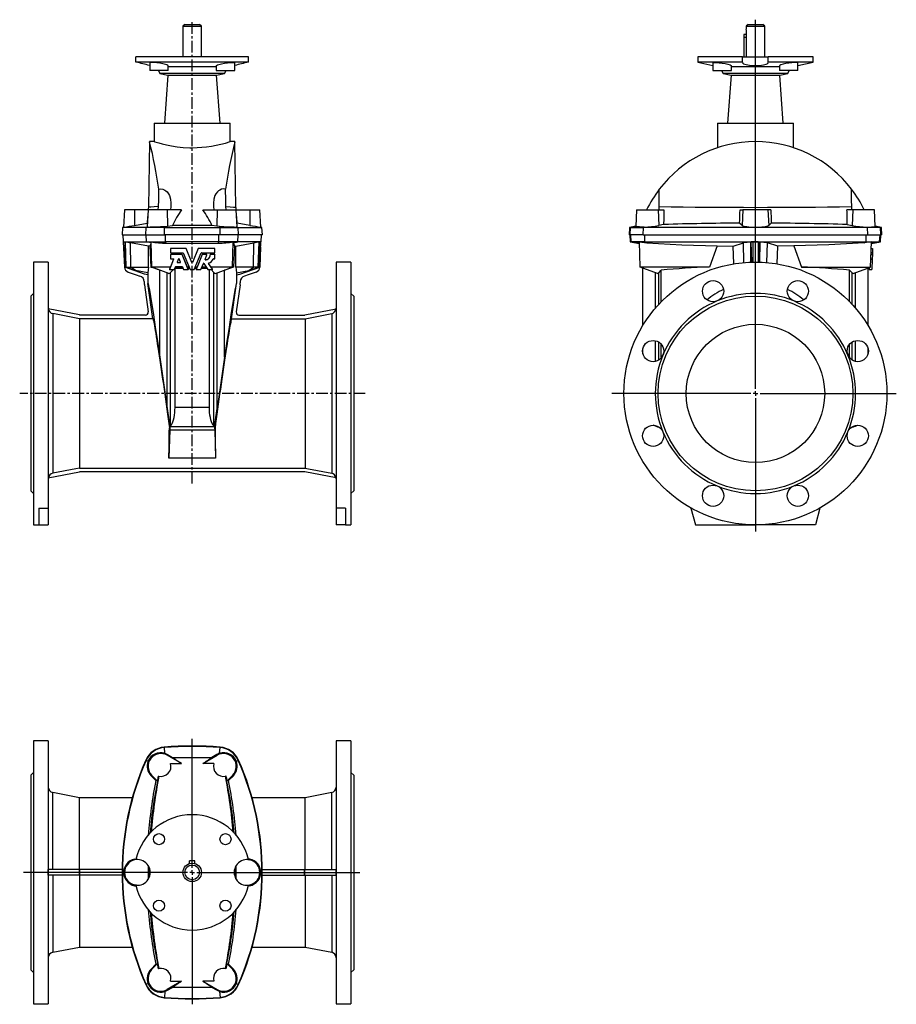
# Model space of a CAD drawing. Extents: x -7.2 to 30.2, y -9 to 33.
import ezdxf

# ---------------------------------------------------------------- set-up
doc = ezdxf.new("R2010")
doc.units = 0
doc.linetypes.add('CENTERX2', pattern=[0.8, 0.5, -0.1, 0.1, -0.1])
doc.layers.get('0').update_dxf_attribs({"linetype": 'CONTINUOUS'})
doc.layers.add('FORMAT', color=7, linetype='CONTINUOUS')

# ---------------------------------------------------------------- blocks, each defined once
blk = doc.blocks.new('SW_CENTERMARKSYMBOL_0')
at = {"layer": 'FORMAT', "color": 0}
for p, q in [((0, 0.197), (0, 15.946)), ((-0.197, 0), (-6.127, 0)), ((0, 0), (-0.098, 0)), ((0, 0), (0, 0.098)), ((0, 0), (0, -0.098)), ((0, 0), (0.098, 0)), ((0.197, 0), (6.008, 0)), ((0, -0.197), (0, -5.89))]:
    blk.add_line(p, q, dxfattribs=at)
blk = doc.blocks.new('SW_CENTERMARKSYMBOL_1')
at = {"layer": 'FORMAT', "color": 0}
for p, q in [((0, 0.197), (0, 5.698)), ((-0.197, 0), (-7.196, 0)), ((0, 0), (-0.098, 0)), ((0, 0), (0, 0.098)), ((0, 0), (0, -0.098)), ((0, 0), (0.098, 0)), ((0.197, 0), (7.148, 0)), ((0, -0.197), (0, -5.629))]:
    blk.add_line(p, q, dxfattribs=at)

msp = doc.modelspace()

# ---------------------------------------------------------------- linework, layer by layer
at = {"color": 7, "linetype": 'CONTINUOUS'}
for p, q in [((-0.127, 32.817), (-0.206, 32.738)), ((-0.127, 32.817), (0.502, 32.817)), ((0.581, 32.738), (0.502, 32.817)), ((23.902, 32.817), (23.823, 32.738)), ((23.902, 32.817), (24.532, 32.817)), ((24.611, 32.738), (24.532, 32.817)), ((-0.206, 32.738), (-0.206, 31.439)), ((-0.206, 32.738), (0.581, 32.738)), ((0.581, 31.439), (0.581, 32.738)), ((23.841, 32.384), (23.725, 32.384)), ((23.725, 32.384), (23.725, 32.266)), ((23.823, 32.738), (23.823, 32.619)), ((23.823, 32.738), (24.611, 32.738)), ((23.841, 32.266), (23.841, 32.502)), ((24.611, 31.439), (24.611, 32.738)), ((23.725, 32.266), (23.725, 31.439)), ((23.841, 31.439), (23.841, 32.266)), ((-2.211, 31.203), (-2.211, 31.439)), ((2.586, 31.439), (-2.211, 31.439)), ((2.586, 31.203), (-2.211, 31.203)), ((-1.626, 31.17), (-1.626, 30.849)), ((2.001, 30.849), (2.001, 31.17)), ((2.586, 31.203), (2.586, 31.439)), ((21.756, 31.439), (21.756, 31.203)), ((23.669, 31.439), (21.756, 31.439)), ((21.756, 31.203), (22.403, 31.065)), ((23.669, 31.203), (21.756, 31.203)), ((22.403, 31.169), (22.403, 30.849)), ((23.669, 31.203), (23.668, 31.191)), ((23.669, 31.203), (23.669, 31.439)), ((23.669, 31.439), (24.765, 31.439)), ((24.765, 31.203), (24.765, 31.439)), ((26.678, 31.439), (24.765, 31.439)), ((24.766, 31.191), (24.765, 31.203)), ((26.678, 31.203), (24.765, 31.203)), ((26.03, 31.065), (26.678, 31.203)), ((26.03, 30.849), (26.03, 31.169)), ((26.678, 31.203), (26.678, 31.439)), ((-0.839, 30.849), (-1.626, 30.849)), ((-1.256, 30.849), (-1.188, 30.731)), ((-1.188, 30.731), (-0.856, 30.66)), ((1.563, 30.731), (-1.188, 30.731)), ((-0.839, 30.849), (-0.839, 31.053)), ((1.214, 31.006), (-0.839, 31.006)), ((1.214, 31.053), (1.214, 30.849)), ((1.214, 30.849), (2.001, 30.849)), ((1.231, 30.66), (1.563, 30.731)), ((1.563, 30.731), (1.631, 30.849)), ((22.403, 30.849), (22.797, 30.849)), ((22.773, 30.849), (22.842, 30.731)), ((22.797, 30.849), (23.191, 30.849)), ((22.842, 30.731), (23.174, 30.66)), ((24.217, 30.731), (22.842, 30.731)), ((23.191, 30.849), (23.191, 31.053)), ((24.217, 31.006), (23.191, 31.006)), ((25.243, 31.006), (24.217, 31.006)), ((25.592, 30.731), (24.217, 30.731)), ((25.243, 31.053), (25.243, 30.849)), ((25.637, 30.849), (25.243, 30.849)), ((25.26, 30.66), (25.592, 30.731)), ((25.592, 30.731), (25.661, 30.849)), ((26.03, 30.849), (25.637, 30.849)), ((-0.856, 30.66), (-1, 28.605)), ((-0.856, 30.66), (1.231, 30.66)), ((1.374, 28.605), (1.231, 30.66)), ((23.174, 30.66), (23.03, 28.605)), ((23.174, 30.66), (25.26, 30.66)), ((25.404, 28.605), (25.26, 30.66)), ((-1.435, 28.605), (-1.435, 27.817)), ((-1.435, 28.605), (1.81, 28.605)), ((1.81, 27.817), (1.81, 28.605)), ((22.595, 28.605), (22.595, 27.557)), ((22.595, 28.605), (25.839, 28.605)), ((25.839, 27.555), (25.839, 28.605)), ((-1.632, 27.817), (-1.681, 25.013)), ((-1.433, 27.817), (-1.631, 27.817)), ((2.006, 27.817), (1.81, 27.817)), ((2.056, 25.013), (2.007, 27.817)), ((-2.699, 24.904), (-2.738, 24.165)), ((-2.268, 24.904), (-2.699, 24.904)), ((-1.695, 24.904), (-2.268, 24.904)), ((-1.695, 24.904), (-1.733, 24.181)), ((-0.879, 24.904), (-1.695, 24.904)), ((-1.262, 24.904), (-1.247, 25.043)), ((-0.264, 24.904), (-0.879, 24.904)), ((0.639, 24.904), (1.254, 24.904)), ((1.254, 24.904), (2.07, 24.904)), ((1.637, 24.904), (1.622, 25.043)), ((2.108, 24.181), (2.07, 24.904)), ((2.07, 24.904), (2.643, 24.904)), ((2.643, 24.904), (3.074, 24.904)), ((3.113, 24.165), (3.074, 24.904)), ((19.145, 24.904), (19.108, 24.19)), ((19.145, 24.904), (20.067, 24.904)), ((20.067, 24.904), (20.313, 24.904)), ((20.108, 24.904), (20.112, 25.043)), ((23.56, 24.904), (23.685, 24.904)), ((24.749, 24.904), (23.685, 24.904)), ((24.874, 24.904), (24.749, 24.904)), ((28.367, 24.904), (28.12, 24.904)), ((28.326, 24.904), (28.322, 25.043)), ((29.289, 24.904), (28.367, 24.904)), ((29.326, 24.19), (29.289, 24.904)), ((-2.788, 24.156), (-2.805, 23.841)), ((-2.737, 24.165), (-2.788, 24.156)), ((-1.779, 24.156), (-2.788, 24.156)), ((-2.275, 24.244), (-1.738, 24.337)), ((-1, 24.156), (-1.779, 24.156)), ((-1.738, 24.337), (-1.725, 24.335)), ((-1, 24.156), (1.375, 24.156)), ((-0.981, 24.2), (-0.861, 24.211)), ((-0.861, 24.211), (-0.657, 24.234)), ((1.236, 24.211), (1.032, 24.234)), ((1.356, 24.2), (1.236, 24.211)), ((1.375, 24.156), (2.154, 24.156)), ((2.113, 24.337), (2.1, 24.335)), ((2.65, 24.244), (2.113, 24.337)), ((2.154, 24.156), (3.163, 24.156)), ((3.163, 24.156), (3.112, 24.165)), ((3.18, 23.841), (3.163, 24.156)), ((18.84, 24.156), (18.823, 23.841)), ((19.109, 24.203), (18.84, 24.156)), ((18.84, 24.156), (18.885, 24.156)), ((18.885, 24.156), (19.435, 24.156)), ((28.999, 24.156), (19.435, 24.156)), ((20.299, 24.281), (20.092, 24.235)), ((23.651, 24.244), (23.542, 24.337)), ((24.783, 24.244), (24.892, 24.337)), ((28.135, 24.281), (28.342, 24.235)), ((29.549, 24.156), (28.999, 24.156)), ((29.594, 24.156), (29.325, 24.203)), ((29.549, 24.156), (29.594, 24.156)), ((29.611, 23.841), (29.594, 24.156)), ((-2.805, 23.841), (-1.794, 23.841)), ((-2.767, 23.841), (-2.751, 23.543)), ((-2.751, 23.543), (-2.737, 23.54)), ((-2.751, 23.543), (-1.766, 23.543)), ((-2.671, 23.529), (-2.737, 23.54)), ((-2.692, 22.463), (-2.737, 23.54)), ((-1.794, 23.841), (-1.001, 23.841)), ((-1.766, 23.543), (-0.948, 23.543)), ((-1.566, 23.535), (-1.571, 23.505)), ((-1.529, 22.463), (-1.566, 23.535)), ((1.376, 23.841), (-1.001, 23.841)), ((1.323, 23.543), (-0.948, 23.543)), ((2.141, 23.543), (1.323, 23.543)), ((2.169, 23.841), (1.376, 23.841)), ((1.904, 22.463), (1.941, 23.535)), ((1.941, 23.535), (1.946, 23.505)), ((3.126, 23.543), (2.141, 23.543)), ((3.18, 23.841), (2.169, 23.841)), ((3.046, 23.529), (3.112, 23.54)), ((3.067, 22.463), (3.112, 23.54)), ((3.112, 23.54), (3.126, 23.543)), ((3.126, 23.543), (3.142, 23.841)), ((18.868, 23.841), (18.823, 23.841)), ((18.863, 23.841), (18.878, 23.543)), ((19.428, 23.841), (18.868, 23.841)), ((18.878, 23.543), (19.269, 23.474)), ((18.878, 23.543), (18.919, 23.543)), ((19.498, 23.543), (18.919, 23.543)), ((19.267, 23.535), (19.583, 23.505)), ((19.304, 22.463), (19.267, 23.535)), ((19.428, 23.841), (29.005, 23.841)), ((19.498, 23.543), (28.936, 23.543)), ((24.061, 22.677), (24.031, 23.54)), ((24.099, 23.54), (24.099, 22.678)), ((24.335, 23.54), (24.335, 22.678)), ((24.373, 22.677), (24.403, 23.54)), ((29.167, 23.535), (28.851, 23.505)), ((28.936, 23.543), (29.515, 23.543)), ((29.005, 23.841), (29.566, 23.841)), ((29.129, 22.463), (29.167, 23.535)), ((29.165, 23.474), (29.556, 23.543)), ((29.556, 23.543), (29.515, 23.543)), ((29.556, 23.543), (29.571, 23.841)), ((29.611, 23.841), (29.566, 23.841)), ((-2.728, 23.322), (-2.697, 22.465)), ((-2.669, 23.528), (-2.671, 23.529)), ((-2.671, 23.529), (-2.64, 22.463)), ((-1.674, 23.36), (-2.444, 23.491)), ((-1.676, 22.463), (-1.674, 23.36)), ((-1.618, 23.365), (-1.674, 23.36)), ((-1.618, 23.365), (-1.581, 22.463)), ((-0.732, 23.252), (-0.732, 23.25)), ((-0.732, 23.25), (-0.732, 23.08)), ((-0.077, 23.262), (-0.722, 23.262)), ((-0.077, 23.26), (-0.722, 23.26)), ((0.179, 22.66), (-0.068, 23.256)), ((0.179, 22.658), (-0.068, 23.254)), ((0.443, 23.256), (0.196, 22.66)), ((0.443, 23.254), (0.196, 22.658)), ((1.148, 23.262), (0.452, 23.262)), ((1.148, 23.26), (0.452, 23.26)), ((1.158, 23.252), (1.158, 23.25)), ((1.158, 23.08), (1.158, 23.25)), ((1.993, 23.365), (1.956, 22.463)), ((1.993, 23.365), (2.049, 23.36)), ((2.049, 23.36), (2.819, 23.491)), ((2.051, 22.463), (2.049, 23.36)), ((3.046, 23.529), (3.015, 22.463)), ((3.044, 23.528), (3.046, 23.529)), ((3.103, 23.322), (3.072, 22.465)), ((22.578, 23.365), (22.25, 22.463)), ((22.578, 23.365), (23.261, 23.36)), ((23.261, 23.36), (23.7, 23.491)), ((23.292, 22.603), (23.261, 23.36)), ((24.019, 23.528), (24.031, 23.529)), ((24.415, 23.528), (24.403, 23.529)), ((25.173, 23.36), (24.734, 23.491)), ((25.142, 22.603), (25.173, 23.36)), ((25.856, 23.365), (25.173, 23.36)), ((25.856, 23.365), (26.184, 22.463)), ((29.157, 23.262), (29.216, 23.26)), ((29.216, 23.25), (29.21, 23.08)), ((-0.603, 22.799), (-0.782, 22.366)), ((-0.603, 22.801), (-0.743, 22.463)), ((-0.732, 22.994), (-0.732, 22.992)), ((-0.732, 22.992), (-0.732, 22.822)), ((-0.722, 23.071), (-0.203, 23.071)), ((-0.25, 23.003), (-0.722, 23.003)), ((-0.25, 23.001), (-0.722, 23.001)), ((-0.722, 22.812), (-0.611, 22.812)), ((-0.39, 22.819), (-0.45, 22.673)), ((-0.312, 22.673), (-0.372, 22.819)), ((-0.019, 22.463), (-0.241, 22.997)), ((0.02, 22.366), (-0.241, 22.995)), ((-0.194, 23.065), (0.098, 22.359)), ((0.277, 22.359), (0.569, 23.065)), ((0.616, 22.995), (0.355, 22.366)), ((0.616, 22.997), (0.394, 22.463)), ((0.578, 23.071), (1.148, 23.071)), ((0.809, 23.003), (0.625, 23.003)), ((0.809, 23.001), (0.625, 23.001)), ((0.735, 22.789), (0.817, 22.988)), ((0.818, 22.992), (0.818, 22.994)), ((0.959, 22.994), (0.959, 22.992)), ((1.148, 23.003), (0.969, 23.003)), ((1.148, 23.001), (0.969, 23.001)), ((1.094, 22.812), (1.148, 22.812)), ((1.158, 22.994), (1.158, 22.992)), ((1.158, 22.822), (1.158, 22.992)), ((29.142, 22.814), (29.201, 22.812)), ((29.148, 23.003), (29.207, 23.001)), ((29.151, 23.073), (29.21, 23.071)), ((29.2, 22.799), (29.185, 22.366)), ((29.207, 22.992), (29.201, 22.822)), ((29.21, 23.065), (29.207, 23.001)), ((-5.954, 22.679), (-6.584, 22.679)), ((-6.584, 22.679), (-6.584, 11.459)), ((-5.954, 22.679), (-5.954, 12.18)), ((-1.848, 22.161), (-2.692, 22.463)), ((-2.64, 22.463), (-2.632, 22.463)), ((-2.368, 22.365), (-2.64, 22.463)), ((-2.632, 22.463), (-2.426, 22.463)), ((-2.426, 22.463), (-1.676, 22.463)), ((-1.702, 22.222), (-2.229, 22.319)), ((-1.581, 22.463), (-1.529, 22.463)), ((-0.743, 22.463), (-1.529, 22.463)), ((-0.804, 22.194), (-1.529, 22.463)), ((-0.881, 22.222), (-1.19, 22.334)), ((-1.19, 18.612), (-1.19, 22.334)), ((-0.783, 22.367), (-0.783, 22.362)), ((-0.753, 22.441), (-0.782, 22.37)), ((-0.774, 22.353), (-0.589, 22.353)), ((-0.753, 22.441), (-0.743, 22.463)), ((-0.615, 22.353), (-0.739, 22.229)), ((-0.581, 22.359), (-0.531, 22.479)), ((-0.545, 22.423), (-0.56, 22.408)), ((-0.545, 22.423), (-0.208, 22.423)), ((-0.545, 16.475), (-0.545, 22.423)), ((-0.225, 22.463), (-0.538, 22.463)), ((-0.522, 22.485), (-0.24, 22.485)), ((-0.442, 22.662), (-0.321, 22.662)), ((-0.442, 22.66), (-0.321, 22.66)), ((-0.232, 22.479), (-0.182, 22.359)), ((-0.173, 22.353), (0.011, 22.353)), ((-0.019, 22.463), (-0.01, 22.441)), ((0.055, 22.463), (-0.019, 22.463)), ((0.02, 22.37), (-0.01, 22.441)), ((-0.002, 22.423), (0.072, 22.423)), ((0.021, 22.362), (0.021, 22.367)), ((0.107, 22.353), (0.268, 22.353)), ((0.303, 22.423), (0.377, 22.423)), ((0.394, 22.463), (0.32, 22.463)), ((0.354, 22.367), (0.354, 22.362)), ((0.384, 22.441), (0.355, 22.37)), ((0.364, 22.353), (0.548, 22.353)), ((0.384, 22.441), (0.394, 22.463)), ((0.557, 22.359), (0.665, 22.621)), ((0.583, 22.423), (0.809, 22.423)), ((0.784, 22.463), (0.6, 22.463)), ((0.682, 22.623), (0.851, 22.357)), ((0.859, 22.353), (1.043, 22.353)), ((0.992, 22.463), (0.89, 22.622)), ((1.051, 22.368), (0.89, 22.62)), ((0.92, 16.475), (0.92, 22.353)), ((0.99, 22.353), (1.114, 22.229)), ((1.904, 22.463), (0.992, 22.463)), ((0.992, 22.463), (1.007, 22.441)), ((1.051, 22.372), (1.007, 22.441)), ((1.053, 22.362), (1.053, 22.367)), ((1.179, 22.194), (1.904, 22.463)), ((1.256, 22.222), (1.565, 22.334)), ((1.565, 18.612), (1.565, 22.334)), ((1.956, 22.463), (1.904, 22.463)), ((2.801, 22.463), (2.051, 22.463)), ((2.077, 22.222), (2.604, 22.319)), ((2.223, 22.161), (3.067, 22.463)), ((2.743, 22.365), (3.015, 22.463)), ((3.007, 22.463), (2.801, 22.463)), ((3.015, 22.463), (3.007, 22.463)), ((6.959, 22.679), (6.329, 22.679)), ((6.329, 22.679), (6.329, 12.18)), ((6.959, 22.679), (6.959, 11.459)), ((22.25, 22.463), (19.304, 22.463)), ((20.043, 22.194), (19.304, 22.463)), ((19.414, 19.968), (19.414, 22.423)), ((20.089, 22.222), (20.201, 22.334)), ((20.201, 20.987), (20.201, 22.334)), ((26.184, 22.463), (29.129, 22.463)), ((28.233, 20.987), (28.233, 22.334)), ((28.345, 22.222), (28.233, 22.334)), ((28.391, 22.194), (29.129, 22.463)), ((29.02, 19.968), (29.02, 22.423)), ((29.07, 22.441), (29.067, 22.37)), ((29.067, 22.357), (29.185, 22.353)), ((-2.541, 22.251), (-2.198, 22.128)), ((-2.198, 22.128), (-2.044, 22.082)), ((-1.702, 22.135), (-1.848, 22.161)), ((-1.702, 22.222), (-1.702, 22.135)), ((-1.702, 22.135), (-1.702, 21.768)), ((2.077, 22.222), (2.077, 22.135)), ((2.077, 22.135), (2.223, 22.161)), ((2.077, 22.135), (2.077, 21.768)), ((2.573, 22.128), (2.419, 22.082)), ((2.916, 22.251), (2.573, 22.128)), ((-1.86, 21.845), (-1.86, 21.784)), ((-1.854, 21.706), (-1.692, 20.55)), ((-1.489, 20.256), (-1.702, 21.768)), ((1.864, 20.256), (2.077, 21.768)), ((2.229, 21.706), (2.067, 20.55)), ((2.235, 21.845), (2.235, 21.784)), ((-6.584, 21.341), (-6.702, 21.223)), ((-6.702, 21.223), (-6.702, 12.916)), ((7.077, 21.223), (6.959, 21.341)), ((7.077, 21.223), (7.077, 12.916)), ((-4.623, 20.418), (-5.952, 20.676)), ((4.998, 20.418), (6.327, 20.676)), ((-4.627, 20.256), (-5.763, 20.477)), ((-4.627, 20.256), (-4.627, 13.882)), ((-1.489, 20.256), (-4.627, 20.256)), ((-1.809, 20.416), (-4.6, 20.416)), ((1.864, 20.256), (5.002, 20.256)), ((2.184, 20.416), (4.975, 20.416)), ((5.002, 20.256), (6.138, 20.477)), ((5.002, 20.256), (5.002, 13.882)), ((19.414, 18.764), (19.414, 18.99)), ((20.201, 18.612), (20.201, 19.165)), ((28.233, 18.612), (28.233, 19.165)), ((29.02, 18.764), (29.02, 18.99)), ((-1.19, 18.612), (-0.881, 16.427)), ((1.565, 18.612), (1.256, 16.427)), ((20.201, 18.612), (20.2, 18.587)), ((20.29, 18.763), (20.201, 18.612)), ((28.144, 18.763), (28.233, 18.612)), ((28.233, 18.612), (28.234, 18.587)), ((-0.766, 15.598), (-0.787, 15.596)), ((-0.766, 15.598), (-0.772, 15.508)), ((-0.769, 15.639), (-0.766, 15.598)), ((1.144, 15.639), (1.141, 15.598)), ((1.141, 15.598), (1.162, 15.596)), ((1.141, 15.598), (1.147, 15.508)), ((19.948, 15.675), (19.867, 15.714)), ((20.012, 15.685), (20.006, 15.654)), ((20.056, 15.639), (20.13, 15.619)), ((28.378, 15.639), (28.304, 15.619)), ((28.422, 15.685), (28.428, 15.654)), ((28.486, 15.675), (28.567, 15.714)), ((-0.772, 15.508), (-0.808, 14.307)), ((1.147, 15.508), (-0.772, 15.508)), ((1.147, 15.508), (1.183, 14.307)), ((-4.627, 13.882), (5.002, 13.882)), ((-5.952, 13.462), (-4.619, 13.721)), ((4.979, 13.723), (-4.604, 13.723)), ((6.327, 13.462), (4.994, 13.721)), ((-6.702, 12.916), (-6.584, 12.797)), ((6.959, 12.797), (7.077, 12.916)), ((-6.348, 12.18), (-5.954, 12.18)), ((-6.348, 12.18), (-6.348, 11.459)), ((-5.954, 12.18), (-5.954, 11.459)), ((6.723, 12.18), (6.329, 12.18)), ((6.329, 12.18), (6.329, 11.459)), ((6.723, 12.18), (6.723, 11.459)), ((21.465, 12.18), (21.658, 11.459)), ((26.969, 12.18), (26.776, 11.459)), ((-6.584, 11.459), (-6.348, 11.459)), ((-6.348, 11.459), (-5.954, 11.459)), ((6.723, 11.459), (6.329, 11.459)), ((6.723, 11.459), (6.959, 11.459)), ((21.658, 11.459), (24.217, 11.459)), ((26.776, 11.459), (24.217, 11.459)), ((-5.954, 2.238), (-6.584, 2.238)), ((-6.584, 2.238), (-6.584, -8.983)), ((-5.954, 2.238), (-5.954, -8.983)), ((6.959, 2.238), (6.329, 2.238)), ((6.329, 2.238), (6.329, -8.983)), ((6.959, 2.238), (6.959, -8.983)), ((-0.981, 1.711), (-0.861, 1.658)), ((1.356, 1.711), (1.236, 1.658)), ((-0.264, 1.271), (-0.879, 1.626)), ((-0.861, 1.658), (-0.657, 1.539)), ((-0.734, 1.271), (-0.264, 1.271)), ((0.639, 1.271), (1.254, 1.626)), ((1.109, 1.271), (0.639, 1.271)), ((1.236, 1.658), (1.032, 1.539)), ((-6.584, 0.899), (-6.702, 0.781)), ((7.077, 0.781), (6.959, 0.899)), ((-6.702, 0.781), (-6.702, -7.526)), ((-1.364, 0.545), (-1.568, 0.753)), ((-1.543, 0.777), (-1.305, 0.531)), ((-1.262, 0.737), (-1.247, 0.733)), ((1.637, 0.737), (1.622, 0.733)), ((1.917, 0.777), (1.68, 0.531)), ((1.739, 0.545), (1.943, 0.753)), ((7.077, 0.781), (7.077, -7.526)), ((-4.627, -0.183), (-5.763, 0.038)), ((6.138, 0.038), (5.002, -0.183)), ((-2.368, -0.183), (-4.627, -0.183)), ((-4.627, -3.254), (-4.627, -0.183)), ((5.002, -0.183), (2.742, -0.183)), ((5.002, -3.254), (5.002, -0.183)), ((-2.275, -2.806), (-2.201, -2.791)), ((-2.182, -2.822), (-2.268, -2.84)), ((0.069, -2.997), (0.069, -2.88)), ((0.306, -2.88), (0.069, -2.88)), ((0.306, -2.997), (0.306, -2.88)), ((2.557, -2.822), (2.643, -2.84)), ((2.65, -2.806), (2.576, -2.791)), ((-4.623, -3.254), (-5.952, -3.254)), ((-4.6, -3.254), (-4.623, -3.254)), ((-2.804, -3.254), (-4.6, -3.254)), ((-1.631, -3.225), (-1.631, -3.527)), ((2.006, -3.225), (2.006, -3.527)), ((3.179, -3.254), (4.975, -3.254)), ((4.975, -3.254), (4.998, -3.254)), ((4.998, -3.254), (6.327, -3.254)), ((-4.623, -3.49), (-5.952, -3.49)), ((-4.627, -3.49), (-4.627, -6.561)), ((-4.6, -3.49), (-4.623, -3.49)), ((-2.804, -3.49), (-4.6, -3.49)), ((3.179, -3.49), (4.975, -3.49)), ((4.975, -3.49), (4.998, -3.49)), ((4.998, -3.49), (6.327, -3.49)), ((5.002, -3.49), (5.002, -6.561)), ((-2.275, -3.938), (-2.201, -3.953)), ((-2.182, -3.923), (-2.268, -3.905)), ((2.557, -3.923), (2.643, -3.905)), ((2.65, -3.938), (2.576, -3.953)), ((-5.763, -6.782), (-4.627, -6.561)), ((-4.627, -6.561), (-2.368, -6.561)), ((2.742, -6.561), (5.002, -6.561)), ((5.002, -6.561), (6.138, -6.782)), ((-6.702, -7.526), (-6.584, -7.644)), ((-1.364, -7.29), (-1.568, -7.498)), ((-1.543, -7.522), (-1.305, -7.276)), ((-1.262, -7.481), (-1.247, -7.477)), ((1.637, -7.481), (1.622, -7.477)), ((1.917, -7.522), (1.68, -7.276)), ((1.739, -7.29), (1.943, -7.498)), ((6.959, -7.644), (7.077, -7.526)), ((-0.981, -8.455), (-0.861, -8.403)), ((-0.264, -8.016), (-0.879, -8.371)), ((-0.861, -8.403), (-0.657, -8.284)), ((-0.734, -8.016), (-0.264, -8.016)), ((1.109, -8.016), (0.639, -8.016)), ((0.639, -8.016), (1.254, -8.371)), ((1.236, -8.403), (1.032, -8.284)), ((1.356, -8.455), (1.236, -8.403)), ((-6.584, -8.983), (-5.954, -8.983)), ((6.329, -8.983), (6.959, -8.983))]:
    msp.add_line(p, q, dxfattribs=at)
at = {"color": 8, "linetype": 'CONTINUOUS'}
for p, q in [((23.841, 32.266), (23.725, 32.266)), ((-2.268, 24.904), (-2.275, 24.244)), ((-0.879, 24.904), (-0.861, 24.211)), ((1.254, 24.904), (1.236, 24.211)), ((2.643, 24.904), (2.65, 24.244)), ((20.067, 24.904), (20.092, 24.235)), ((23.685, 24.904), (23.651, 24.244)), ((24.749, 24.904), (24.783, 24.244)), ((28.367, 24.904), (28.342, 24.235)), ((-1.794, 23.841), (-1.779, 24.156)), ((-1.692, 24.173), (-1.779, 24.156)), ((-1.001, 23.841), (-1, 24.156)), ((-0.981, 24.2), (-1, 24.156)), ((1.356, 24.2), (1.375, 24.156)), ((1.376, 23.841), (1.375, 24.156)), ((2.067, 24.173), (2.154, 24.156)), ((2.169, 23.841), (2.154, 24.156)), ((18.868, 23.841), (18.885, 24.156)), ((19.108, 24.195), (18.885, 24.156)), ((19.428, 23.841), (19.435, 24.156)), ((19.474, 24.173), (19.435, 24.156)), ((28.96, 24.173), (28.999, 24.156)), ((29.005, 23.841), (28.999, 24.156)), ((29.326, 24.195), (29.549, 24.156)), ((29.566, 23.841), (29.549, 24.156)), ((-1.766, 23.543), (-1.78, 23.841)), ((-1.571, 23.505), (-1.766, 23.543)), ((-0.948, 23.543), (-0.949, 23.841)), ((-0.923, 23.481), (-0.948, 23.543)), ((1.298, 23.481), (1.323, 23.543)), ((1.323, 23.543), (1.324, 23.841)), ((1.946, 23.505), (2.141, 23.543)), ((2.141, 23.543), (2.155, 23.841)), ((18.919, 23.543), (18.904, 23.841)), ((19.269, 23.481), (18.919, 23.543)), ((19.498, 23.543), (19.492, 23.841)), ((19.583, 23.505), (19.498, 23.543)), ((28.851, 23.505), (28.936, 23.543)), ((28.936, 23.543), (28.942, 23.841)), ((29.165, 23.481), (29.515, 23.543)), ((29.515, 23.543), (29.53, 23.841)), ((-2.632, 22.463), (-2.669, 23.528)), ((-2.426, 22.463), (-2.444, 23.491)), ((-0.722, 23.262), (-0.722, 23.26)), ((-0.077, 23.262), (-0.077, 23.26)), ((-0.068, 23.256), (-0.068, 23.254)), ((0.443, 23.256), (0.443, 23.254)), ((0.452, 23.262), (0.452, 23.26)), ((1.148, 23.262), (1.148, 23.26)), ((2.801, 22.463), (2.819, 23.491)), ((3.007, 22.463), (3.044, 23.528)), ((23.725, 22.658), (23.7, 23.491)), ((24.024, 22.676), (24.019, 23.528)), ((24.41, 22.676), (24.415, 23.528)), ((24.708, 22.658), (24.734, 23.491)), ((29.157, 23.252), (29.216, 23.25)), ((-0.722, 23.003), (-0.722, 23.001)), ((-0.603, 22.801), (-0.603, 22.799)), ((-0.25, 23.003), (-0.25, 23.001)), ((-0.241, 22.997), (-0.241, 22.995)), ((0.616, 22.997), (0.616, 22.995)), ((0.625, 23.003), (0.625, 23.001)), ((0.743, 22.778), (0.743, 22.776)), ((0.809, 23.003), (0.809, 23.001)), ((0.969, 23.003), (0.969, 23.001)), ((1.148, 23.003), (1.148, 23.001)), ((29.141, 22.801), (29.2, 22.799)), ((29.142, 22.824), (29.201, 22.822)), ((29.148, 22.994), (29.207, 22.992)), ((29.151, 23.082), (29.21, 23.08)), ((29.151, 23.067), (29.21, 23.065)), ((-2.368, 22.365), (-2.632, 22.463)), ((-2.229, 22.319), (-2.426, 22.463)), ((-0.782, 22.37), (-0.782, 22.366)), ((-0.442, 22.662), (-0.442, 22.66)), ((-0.321, 22.662), (-0.321, 22.66)), ((0.02, 22.37), (0.02, 22.366)), ((0.179, 22.66), (0.179, 22.658)), ((0.196, 22.66), (0.196, 22.658)), ((0.355, 22.37), (0.355, 22.366)), ((0.89, 22.622), (0.89, 22.62)), ((1.051, 22.372), (1.051, 22.368)), ((2.604, 22.319), (2.801, 22.463)), ((2.743, 22.365), (3.007, 22.463)), ((29.067, 22.37), (29.185, 22.366)), ((-0.881, 16.427), (-0.881, 22.222)), ((-0.739, 15.675), (-0.739, 22.229)), ((1.114, 15.675), (1.114, 22.229)), ((1.256, 16.427), (1.256, 22.222)), ((19.948, 20.709), (19.948, 22.229)), ((20.089, 20.868), (20.089, 22.222)), ((28.345, 20.868), (28.345, 22.222)), ((28.486, 20.709), (28.486, 22.229)), ((-5.763, 20.477), (-5.763, 13.661)), ((6.138, 20.477), (6.138, 13.661)), ((19.948, 18.435), (19.948, 19.32)), ((20.089, 18.491), (20.089, 19.263)), ((28.345, 18.491), (28.345, 19.263)), ((28.486, 18.435), (28.486, 19.32)), ((0.92, 16.475), (-0.545, 16.475)), ((1.144, 15.639), (-0.769, 15.639)), ((19.948, 15.675), (19.948, 15.704)), ((28.486, 15.675), (28.486, 15.704)), ((1.183, 14.307), (-0.808, 14.307)), ((-1.001, 1.977), (-1, 1.96)), ((-0.981, 1.711), (-1, 1.96)), ((1.356, 1.711), (1.375, 1.96)), ((1.376, 1.977), (1.375, 1.96)), ((-1.794, 1.416), (-1.779, 1.41)), ((-1.692, 1.371), (-1.779, 1.41)), ((-0.879, 1.626), (-0.861, 1.658)), ((1.254, 1.626), (1.236, 1.658)), ((2.067, 1.371), (2.154, 1.41)), ((2.169, 1.416), (2.154, 1.41)), ((-1.543, 0.777), (-1.568, 0.753)), ((1.917, 0.777), (1.943, 0.753)), ((-5.763, -3.254), (-5.763, 0.038)), ((6.138, -3.254), (6.138, 0.038)), ((-2.268, -2.84), (-2.275, -2.806)), ((2.643, -2.84), (2.65, -2.806)), ((-4.623, -3.49), (-4.623, -3.254)), ((-4.6, -3.49), (-4.6, -3.254)), ((4.975, -3.49), (4.975, -3.254)), ((4.998, -3.49), (4.998, -3.254)), ((-5.763, -3.49), (-5.763, -6.782)), ((6.138, -3.49), (6.138, -6.782)), ((-2.268, -3.905), (-2.275, -3.938)), ((2.643, -3.905), (2.65, -3.938)), ((-1.543, -7.522), (-1.568, -7.498)), ((1.917, -7.522), (1.943, -7.498)), ((-1.794, -8.161), (-1.779, -8.154)), ((-1.692, -8.116), (-1.779, -8.154)), ((-0.879, -8.371), (-0.861, -8.403)), ((1.254, -8.371), (1.236, -8.403)), ((2.067, -8.116), (2.154, -8.154)), ((2.169, -8.161), (2.154, -8.154)), ((-1.001, -8.721), (-1, -8.705)), ((-0.981, -8.455), (-1, -8.705)), ((1.356, -8.455), (1.375, -8.705)), ((1.376, -8.721), (1.375, -8.705))]:
    msp.add_line(p, q, dxfattribs=at)
at = {"color": 7, "linetype": 'CONTINUOUS'}
for points in [[(-0.952, 31.114), (-1.062, 31.141), (-1.191, 31.164), (-1.325, 31.18), (-1.447, 31.189), (-1.543, 31.19), (-1.605, 31.183), (-1.626, 31.17)], [(-0.843, 31.053), (-0.848, 31.069), (-0.899, 31.096), (-0.952, 31.114)], [(1.218, 31.053), (1.223, 31.069), (1.274, 31.096), (1.327, 31.114)], [(1.327, 31.114), (1.436, 31.141), (1.566, 31.164), (1.7, 31.18), (1.822, 31.189), (1.918, 31.19), (1.98, 31.183), (2.001, 31.17)], [(22.408, 31.169), (22.415, 31.18), (22.467, 31.189), (22.556, 31.19), (22.67, 31.183), (22.798, 31.169), (22.927, 31.149), (23.042, 31.124), (23.131, 31.096), (23.182, 31.068), (23.185, 31.053)], [(23.667, 31.183), (23.682, 31.163), (23.713, 31.143), (23.758, 31.124), (23.817, 31.106), (23.889, 31.09), (23.969, 31.077), (24.057, 31.067), (24.217, 31.061), (24.307, 31.063), (24.395, 31.069), (24.477, 31.079), (24.553, 31.091), (24.62, 31.107), (24.676, 31.124), (24.721, 31.143), (24.751, 31.163), (24.767, 31.183)], [(26.026, 31.169), (26.019, 31.18), (25.967, 31.189), (25.878, 31.19), (25.764, 31.183), (25.636, 31.169), (25.507, 31.149), (25.392, 31.124), (25.303, 31.096), (25.252, 31.068), (25.249, 31.053)], [(-1.433, 27.817), (-1.435, 27.817), (-1.409, 27.809), (-1.344, 27.789), (-1.238, 27.759), (-1.095, 27.721), (-0.914, 27.678), (-0.7, 27.635), (-0.453, 27.597), (-0.196, 27.57), (0.082, 27.557), (0.187, 27.555)], [(-1.247, 25.043), (-1.242, 25.321), (-1.234, 25.785)], [(-1.234, 25.785), (-1.156, 25.796), (-1.066, 25.785), (-0.985, 25.752), (-0.931, 25.716), (-0.885, 25.673), (-0.827, 25.596), (-0.785, 25.512), (-0.738, 25.356), (-0.719, 25.192), (-0.72, 25.049), (-0.734, 24.904)], [(1.609, 25.785), (1.531, 25.796), (1.441, 25.785), (1.36, 25.752), (1.306, 25.716), (1.26, 25.673), (1.202, 25.596), (1.16, 25.512), (1.113, 25.356), (1.094, 25.192), (1.095, 25.049), (1.109, 24.904)], [(1.622, 25.043), (1.617, 25.321), (1.609, 25.785)], [(20.112, 25.043), (20.113, 25.321), (20.114, 25.785)], [(28.322, 25.043), (28.321, 25.321), (28.319, 25.785)], [(-1.247, 25.043), (-1.435, 25.03), (-1.571, 25.021), (-1.632, 25.017), (-1.669, 25.014), (-1.681, 25.013), (-1.681, 25.013)], [(1.622, 25.043), (1.81, 25.03), (1.946, 25.021), (2.007, 25.017), (2.044, 25.014), (2.056, 25.013), (2.056, 25.013)], [(-1.731, 24.181), (-1.732, 24.179), (-1.719, 24.174), (-1.692, 24.173)], [(1.032, 24.234), (0.069, 24.238), (-0.657, 24.234)], [(2.106, 24.181), (2.107, 24.179), (2.094, 24.174), (2.067, 24.173)], [(19.474, 24.173), (19.422, 24.172), (19.34, 24.173), (19.267, 24.174), (19.206, 24.176), (19.159, 24.179), (19.126, 24.183), (19.11, 24.187), (19.11, 24.19)], [(23.651, 24.244), (23.677, 24.228), (23.718, 24.213), (23.775, 24.199), (23.844, 24.188), (23.928, 24.178), (24.02, 24.17), (24.113, 24.166), (24.208, 24.165), (24.304, 24.166), (24.398, 24.169), (24.486, 24.176), (24.567, 24.184), (24.638, 24.195), (24.698, 24.208), (24.745, 24.223), (24.776, 24.239), (24.783, 24.244)], [(28.96, 24.173), (29.011, 24.172), (29.094, 24.173), (29.167, 24.174), (29.228, 24.176), (29.275, 24.179), (29.308, 24.183), (29.324, 24.187), (29.324, 24.19)], [(24.099, 23.538), (24.036, 23.54), (24.031, 23.54)], [(24.335, 23.54), (24.217, 23.54), (24.099, 23.54)], [(24.335, 23.538), (24.398, 23.54), (24.403, 23.54)], [(-1.571, 23.505), (-1.594, 23.419), (-1.618, 23.365)], [(-0.923, 23.481), (0.006, 23.474), (1.298, 23.481)], [(1.946, 23.505), (1.969, 23.419), (1.993, 23.365)], [(19.583, 23.505), (21.08, 23.419), (22.578, 23.365)], [(28.851, 23.505), (27.354, 23.419), (25.856, 23.365)], [(29.216, 23.26), (29.216, 23.259), (29.216, 23.259), (29.216, 23.258), (29.216, 23.257), (29.216, 23.255), (29.216, 23.254), (29.216, 23.252), (29.216, 23.25)], [(-0.602, 22.804), (-0.602, 22.803), (-0.603, 22.801)], [(29.201, 22.812), (29.201, 22.812), (29.201, 22.811), (29.201, 22.81), (29.201, 22.808), (29.201, 22.806), (29.2, 22.804), (29.2, 22.801), (29.2, 22.799)], [(29.201, 22.822), (29.201, 22.82), (29.201, 22.818), (29.201, 22.816), (29.201, 22.815), (29.201, 22.814), (29.201, 22.813), (29.201, 22.812), (29.201, 22.812)], [(29.207, 23.001), (29.207, 23.001), (29.207, 23), (29.207, 22.999), (29.207, 22.998), (29.207, 22.997), (29.207, 22.995), (29.207, 22.993), (29.207, 22.992)], [(29.21, 23.08), (29.21, 23.078), (29.21, 23.077), (29.21, 23.075), (29.21, 23.073), (29.21, 23.072), (29.21, 23.071), (29.21, 23.071), (29.21, 23.071)], [(29.21, 23.071), (29.21, 23.071), (29.21, 23.07), (29.21, 23.07), (29.21, 23.069), (29.21, 23.068), (29.21, 23.067), (29.21, 23.066), (29.21, 23.065)], [(-1.676, 22.463), (-1.694, 22.343), (-1.702, 22.222)], [(-0.782, 22.37), (-0.783, 22.368), (-0.783, 22.367)], [(0.021, 22.367), (0.02, 22.368), (0.02, 22.37)], [(0.355, 22.37), (0.355, 22.368), (0.354, 22.367)], [(2.051, 22.463), (2.068, 22.343), (2.077, 22.222)], [(29.067, 22.37), (29.067, 22.368), (29.067, 22.366), (29.067, 22.363), (29.067, 22.361), (29.067, 22.36), (29.067, 22.358), (29.067, 22.357), (29.067, 22.357)], [(29.185, 22.366), (29.185, 22.364), (29.185, 22.362), (29.185, 22.359), (29.185, 22.357), (29.185, 22.355), (29.185, 22.354), (29.185, 22.353), (29.185, 22.353)], [(-1.702, 21.768), (-1.693, 21.757), (-1.671, 21.661), (-1.638, 21.479), (-1.593, 21.213), (-1.536, 20.861), (-1.467, 20.425), (-1.386, 19.904), (-1.294, 19.3), (-1.19, 18.612)], [(2.077, 21.768), (2.068, 21.757), (2.046, 21.661), (2.013, 21.479), (1.968, 21.213), (1.911, 20.861), (1.842, 20.425), (1.761, 19.904), (1.669, 19.3), (1.565, 18.612)], [(-1.489, 20.256), (-1.484, 20.241), (-1.476, 20.211), (-1.466, 20.168), (-1.454, 20.11), (-1.441, 20.039), (-1.425, 19.955), (-1.408, 19.857), (-1.389, 19.747), (-1.369, 19.625), (-1.347, 19.491), (-1.324, 19.346), (-1.3, 19.192), (-1.274, 19.027), (-1.248, 18.854), (-1.22, 18.673), (-1.192, 18.484), (-1.163, 18.289), (-1.134, 18.089), (-1.104, 17.884), (-1.074, 17.675), (-1.043, 17.464), (-1.013, 17.251), (-0.983, 17.037), (-0.953, 16.823), (-0.923, 16.61), (-0.895, 16.4), (-0.866, 16.192), (-0.839, 15.988), (-0.812, 15.789), (-0.787, 15.596)], [(1.864, 20.256), (1.858, 20.241), (1.851, 20.211), (1.841, 20.168), (1.829, 20.11), (1.816, 20.039), (1.8, 19.955), (1.783, 19.857), (1.764, 19.747), (1.744, 19.625), (1.722, 19.491), (1.699, 19.346), (1.675, 19.192), (1.649, 19.027), (1.623, 18.854), (1.595, 18.673), (1.567, 18.484), (1.538, 18.289), (1.509, 18.089), (1.479, 17.884), (1.449, 17.675), (1.418, 17.464), (1.388, 17.251), (1.358, 17.037), (1.328, 16.823), (1.298, 16.61), (1.27, 16.4), (1.241, 16.192), (1.214, 15.988), (1.187, 15.789), (1.162, 15.596)], [(-0.739, 15.675), (-0.702, 15.725), (-0.668, 15.788), (-0.637, 15.863), (-0.61, 15.948), (-0.587, 16.042), (-0.569, 16.144), (-0.556, 16.251), (-0.548, 16.362), (-0.545, 16.475)], [(1.114, 15.675), (1.077, 15.725), (1.043, 15.788), (1.012, 15.863), (0.985, 15.948), (0.962, 16.042), (0.944, 16.144), (0.931, 16.251), (0.923, 16.362), (0.92, 16.475)], [(-0.77, 15.654), (-0.766, 15.656), (-0.739, 15.675)], [(1.145, 15.654), (1.141, 15.656), (1.114, 15.675)], [(20.006, 15.654), (20, 15.656), (19.948, 15.675)], [(28.428, 15.654), (28.434, 15.656), (28.486, 15.675)], [(-4.627, 13.882), (-4.777, 13.853), (-5.763, 13.661)], [(5.002, 13.882), (5.152, 13.853), (6.138, 13.661)], [(-0.657, 1.539), (0.306, 1.538), (1.032, 1.539)], [(-1.247, 0.733), (-1.242, 0.732), (-1.234, 0.73)], [(1.622, 0.733), (1.617, 0.732), (1.609, 0.73)], [(-5.952, -3.49), (-5.952, -3.372), (-5.952, -3.254)], [(-1.676, -3.64), (-1.681, -3.372), (-1.674, -3.114)], [(2.051, -3.64), (2.056, -3.372), (2.049, -3.114)], [(6.327, -3.49), (6.327, -3.372), (6.327, -3.254)], [(-1.247, -7.477), (-1.242, -7.476), (-1.234, -7.475)], [(1.622, -7.477), (1.617, -7.476), (1.609, -7.475)], [(1.032, -8.284), (0.069, -8.282), (-0.657, -8.284)]]:
    msp.add_lwpolyline(points, dxfattribs=at)
for centre, radius in [((24.217, 17.069), 5.61), ((22.409, 21.434), 0.453), ((26.025, 21.434), 0.453), ((24.217, 17.069), 4.154), ((24.217, 17.069), 2.953), ((19.852, 18.877), 0.453), ((28.582, 18.877), 0.453), ((19.852, 15.261), 0.453), ((28.582, 15.261), 0.453), ((22.409, 12.704), 0.453), ((26.025, 12.704), 0.453), ((-1.232, -1.953), 0.236), ((1.607, -1.953), 0.236), ((0.187, -3.372), 0.394), ((0.187, -3.372), 0.315), ((-1.232, -4.792), 0.236), ((1.607, -4.792), 0.236)]:
    msp.add_circle(centre, radius, dxfattribs=at)
for centre, radius, start, end in [((23.425, 32.499), 0.416, 0.4786, 16.7944), ((-3.91, 22.577), 8.792, 74.9445, 78.8614), ((4.285, 22.577), 8.792, 101.1386, 105.0555), ((-22.511, 22.672), 21.504, 8.323, 13.8301), ((0.136, 33.032), 5.476, 270.5379, 287.7929), ((22.886, 22.672), 21.504, 166.1699, 171.677), ((24.217, 22.659), 5.158, 37.3075, 142.6925), ((24.218, 22.659), 5.159, 142.6983, 154.2062), ((24.216, 22.659), 5.159, 25.7938, 37.3017), ((18.101, 22.66), 19.921, 173.2153, 173.532), ((2.733, 22.693), 3.724, 143.5861, 155.5619), ((-2.358, 22.693), 3.724, 24.4381, 36.4139), ((-17.726, 22.66), 19.921, 6.468, 6.7846), ((24.217, 309.981), 284.968, 269.17459, 270.82541), ((42.785, 24.08), 22.486, 177.9011, 179.488), ((-68.124, 27.625), 91.725, 357.94572, 358.29984), ((116.558, 27.625), 91.725, 181.70016, 182.05428), ((5.649, 24.08), 22.486, 0.512, 2.0989), ((17.936, 22.698), 19.742, 174.2604, 175.2363), ((-17.561, 22.698), 19.742, 4.7637, 5.7396), ((-14.805, 96.15), 72.99, 279.51641, 279.88425), ((-1.754, 35.047), 10.874, 270.3262, 274.077), ((2.129, 35.047), 10.874, 265.923, 269.6738), ((15.18, 96.15), 72.99, 260.11575, 260.48359), ((19.464, 27.378), 3.206, 270.1695, 281.2923), ((24.234, -109.713), 134.052, 90.29606, 91.68217), ((24.2, -109.713), 134.052, 88.31783, 89.70394), ((28.97, 27.378), 3.206, 258.7077, 269.8305), ((-0.745, 29.45), 5.972, 262.0945, 268.2901), ((1.12, 29.45), 5.972, 271.7099, 277.9055), ((-6.99, -2.798), 26.679, 80.1899, 80.6787), ((-0.722, 23.252), 0.00945, 89.9838, 179.9837), ((-0.722, 23.25), 0.00945, 89.9874, 179.9801), ((-0.077, 23.252), 0.00945, 22.5206, 90.0092), ((-0.077, 23.25), 0.00945, 22.5206, 90.0092), ((0.452, 23.252), 0.00945, 89.9908, 157.4794), ((0.452, 23.25), 0.00945, 89.9908, 157.4794), ((1.148, 23.252), 0.00945, 0.0157, 90.0168), ((1.148, 23.25), 0.00945, 0.0193, 90.0132), ((7.365, -2.798), 26.679, 99.3213, 99.8101), ((24.024, 22.124), 1.405, 90.2204, 103.3266), ((24.41, 22.124), 1.405, 76.6734, 89.7796), ((-0.722, 23.08), 0.00945, 180.0199, 270.0126), ((-0.722, 22.994), 0.00945, 89.9803, 179.9836), ((-0.722, 22.992), 0.00945, 89.9803, 179.9836), ((-0.722, 22.822), 0.00945, 180.0199, 270.0162), ((-0.611, 22.803), 0.00944, 337.5078, 90.0248), ((-0.381, 22.815), 0.00945, 22.527, 157.473), ((-0.25, 22.994), 0.00945, 22.5209, 90.0142), ((-0.25, 22.992), 0.00945, 22.5242, 90.0109), ((-0.203, 23.061), 0.00945, 22.5246, 90.0105), ((0.578, 23.061), 0.00945, 89.9895, 157.4754), ((0.625, 22.994), 0.00945, 89.9858, 157.4791), ((0.625, 22.992), 0.00945, 89.9891, 157.4758), ((0.744, 22.785), 0.00944, 157.5045, 267.7438), ((0.744, 22.787), 0.00945, 186.2807, 267.7348), ((0.752, 22.984), 0.208, 267.6983, 2.1253), ((0.752, 22.986), 0.208, 267.6987, 359.9821), ((0.809, 22.994), 0.00945, 0.015, 90.021), ((0.809, 22.992), 0.00944, 337.5032, 90.0293), ((0.752, 22.984), 0.378, 292.2402, 332.1528), ((0.969, 22.994), 0.00945, 89.9799, 179.984), ((0.969, 22.992), 0.00945, 89.9791, 182.1287), ((1.094, 22.803), 0.00945, 89.9907, 152.1494), ((1.148, 23.08), 0.00945, 269.9868, 359.9807), ((1.148, 22.994), 0.00945, 0.0157, 90.0203), ((1.148, 22.992), 0.00945, 0.0157, 90.0203), ((1.148, 22.822), 0.00945, 269.9832, 359.9808), ((-2.461, 22.473), 0.236, 182.0308, 250.2803), ((-1.801, 23.842), 1.581, 248.9873, 254.318), ((-7.313, 4.471), 18.883, 71.0787, 72.3289), ((-0.774, 22.362), 0.00944, 157.5078, 270.0248), ((-0.589, 22.362), 0.00945, 269.9916, 337.4787), ((-0.522, 22.476), 0.00945, 89.9906, 157.4796), ((-0.442, 22.669), 0.00944, 157.5032, 270.0293), ((-0.442, 22.671), 0.00945, 186.2789, 270.0201), ((-0.321, 22.669), 0.00944, 269.9709, 22.4966), ((-0.321, 22.671), 0.00945, 269.9796, 353.7216), ((-0.24, 22.476), 0.00945, 22.5209, 90.0089), ((-0.173, 22.362), 0.00945, 202.5204, 270.0094), ((0.011, 22.362), 0.00944, 269.9751, 22.4924), ((0.107, 22.362), 0.00945, 202.5206, 270.0091), ((0.187, 22.664), 0.00945, 202.5288, 337.4712), ((0.187, 22.662), 0.00945, 202.5288, 337.4712), ((0.268, 22.362), 0.00945, 269.9909, 337.4794), ((0.364, 22.362), 0.00944, 157.5076, 270.0249), ((0.548, 22.362), 0.00945, 269.9906, 337.4796), ((0.674, 22.618), 0.00945, 32.5253, 157.4696), ((0.859, 22.362), 0.00945, 212.5286, 269.9992), ((0.898, 22.625), 0.00944, 112.2264, 212.5106), ((0.898, 22.627), 0.00945, 186.2789, 212.5091), ((1.043, 22.362), 0.00944, 269.9713, 32.4996), ((1.043, 22.367), 0.00944, 0.0006, 32.5203), ((7.688, 4.471), 18.883, 107.6711, 108.9213), ((2.176, 23.842), 1.581, 285.682, 291.0127), ((2.836, 22.473), 0.236, 289.7197, 357.9692), ((23.86, -19.335), 41.829, 92.2061, 95.0184), ((24.574, -19.335), 41.829, 84.9816, 87.7939), ((-2.103, 21.846), 0.243, 359.6253, 75.8854), ((8.517, 48.198), 27.624, 250.1111, 250.2803), ((-0.848, 22.353), 0.165, 285.4309, 311.1205), ((1.223, 22.353), 0.165, 228.8795, 254.5691), ((-8.142, 48.198), 27.624, 289.7197, 289.8889), ((2.478, 21.846), 0.243, 104.1146, 180.3747), ((19.996, 22.325), 0.139, 289.8669, 312.1717), ((28.438, 22.325), 0.139, 227.8283, 250.1331), ((-1.302, 21.784), 0.557, 180.0004, 188.0004), ((1.677, 21.784), 0.557, 351.9996, 359.9996), ((24.473, 18.219), 3.67, 116.1659, 129.2402), ((23.961, 18.219), 3.67, 50.7598, 63.8341), ((24.217, 17.069), 4.272, 112.5, 157.5), ((24.217, 17.069), 4.272, 67.5, 112.5), ((24.217, 17.069), 4.272, 22.5, 67.5), ((-5.718, 20.711), 0.236, 180, 188.4657), ((-5.718, 20.709), 0.236, 187.9699, 258.9814), ((6.093, 20.709), 0.236, 281.0186, 352.0301), ((6.093, 20.711), 0.236, 351.5476, 0), ((-4.6, 20.534), 0.118, 259, 270), ((-1.809, 20.534), 0.118, 270, 8), ((2.184, 20.534), 0.118, 172, 270), ((4.975, 20.534), 0.118, 270, 281), ((24.217, 17.069), 4.272, 157.5, 202.5), ((24.217, 17.069), 4.272, 337.5, 22.5), ((325.646, 62.54), 329.766, 188.03827, 188.17402), ((-325.271, 62.54), 329.766, 351.82598, 351.96173), ((-67.018, 16.059), 66.233, 358.48501, 359.60021), ((-1.947, 15.55), 1.181, 4.3159, 5.0469), ((2.322, 15.55), 1.181, 174.9531, 175.6841), ((67.393, 16.059), 66.233, 180.39979, 181.51499), ((20.28, 16.475), 0.866, 251.5481, 255), ((28.154, 16.475), 0.866, 285, 288.4519), ((24.217, 17.069), 4.272, 202.5, 247.5), ((24.217, 17.069), 4.272, 292.5, 337.5), ((-5.718, 13.427), 0.236, 171.5476, 180), ((-5.718, 13.429), 0.236, 101.0165, 172.0321), ((-4.604, 13.644), 0.0787, 90, 101), ((4.979, 13.644), 0.0787, 79, 90), ((6.093, 13.429), 0.236, 7.9679, 78.9835), ((6.093, 13.427), 0.236, 0, 8.4657), ((24.217, 17.069), 4.272, 247.5, 292.5), ((-0.93, 1.034), 0.945, 94.317, 156.1665), ((-0.93, 1.034), 0.928, 94.317, 156.1665), ((-1.151, 1.155), 0.544, 60, 224), ((-1.153, 1.156), 0.581, 72.796, 158.2537), ((0.187, -13.766), 15.787, 85.683, 94.317), ((0.187, -13.766), 15.771, 85.683, 94.317), ((1.526, 1.155), 0.544, 316, 120), ((1.528, 1.156), 0.581, 21.7463, 107.204), ((1.305, 1.034), 0.928, 23.8335, 85.683), ((1.305, 1.034), 0.945, 23.8335, 85.683), ((9.046, -3.372), 11.85, 156.1665, 203.8335), ((9.046, -3.372), 11.834, 156.1665, 203.8335), ((-1.156, 1.157), 0.577, 158.2608, 224.4791), ((-1.151, 1.155), 0.433, 258.9691, 15.5541), ((7.402, 12.961), 13.979, 234.7937, 236.7445), ((-7.027, 12.961), 13.979, 303.2555, 305.2063), ((1.526, 1.155), 0.433, 164.4459, 281.0309), ((1.531, 1.157), 0.577, 315.5209, 21.7392), ((-8.671, -3.372), 11.834, 336.1665, 23.8335), ((-8.671, -3.372), 11.85, 336.1665, 23.8335), ((17.723, -3.271), 19.465, 168.6938, 175.6147), ((15.69, -2.992), 17.342, 167.5976, 175.7089), ((20.719, -3.494), 22.356, 169.1076, 175.2644), ((-1.401, 0.262), 0.286, 70.3896, 82.5943), ((18.101, -3.372), 19.794, 168.0191, 168.6266), ((-20.343, -3.494), 22.355, 4.7363, 10.8925), ((-15.315, -2.992), 17.341, 4.2912, 12.4025), ((-17.726, -3.372), 19.794, 11.3734, 11.9809), ((1.776, 0.262), 0.286, 97.4057, 109.6104), ((-17.351, -3.271), 19.468, 4.3847, 11.3059), ((-5.718, 0.269), 0.236, 180, 259), ((6.093, 0.269), 0.236, 281, 0), ((0.187, -3.372), 2.461, 12.8754, 167.1246), ((-2.16, -3.372), 0.578, 101.4994, 258.5006), ((-2.155, -3.372), 0.544, 102, 258), ((-2.155, -3.372), 0.551, 264.1433, 95.8567), ((2.53, -3.372), 0.551, 84.1433, 275.8567), ((2.53, -3.372), 0.544, 282, 78), ((2.535, -3.372), 0.578, 281.4994, 78.5006), ((18.101, -3.372), 19.794, 179.1374, 180.8626), ((-17.726, -3.372), 19.794, 359.1374, 0.8626), ((0.187, -3.372), 2.461, 192.8754, 347.1246), ((17.726, -3.473), 19.468, 184.3847, 191.3059), ((-17.348, -3.474), 19.465, 348.6938, 355.6147), ((16.607, -3.594), 18.271, 184.5611, 192.2727), ((20.529, -3.278), 22.164, 184.7059, 190.9144), ((-20.154, -3.278), 22.164, 349.0856, 355.295), ((-16.232, -3.594), 18.271, 347.7273, 355.4389), ((-5.718, -7.014), 0.236, 101, 180), ((6.093, -7.014), 0.236, 0, 79), ((-1.156, -7.902), 0.577, 135.5209, 201.7392), ((-1.151, -7.9), 0.544, 136, 300), ((-1.401, -7.007), 0.286, 277.4057, 289.6104), ((18.101, -3.372), 19.794, 191.3734, 191.9809), ((-1.151, -7.9), 0.433, 344.4459, 101.0309), ((1.526, -7.9), 0.433, 78.9691, 195.5541), ((1.526, -7.9), 0.544, 240, 44), ((-17.726, -3.372), 19.794, 348.0191, 348.6266), ((1.776, -7.007), 0.286, 250.3896, 262.5943), ((1.531, -7.902), 0.577, 338.2608, 44.4791), ((-0.93, -7.779), 0.945, 203.8335, 265.683), ((-0.93, -7.779), 0.928, 203.8335, 265.683), ((-1.153, -7.901), 0.581, 201.7463, 287.204), ((7.402, -19.706), 13.979, 123.2555, 125.2063), ((-7.027, -19.706), 13.979, 54.7937, 56.7445), ((1.528, -7.901), 0.581, 252.796, 338.2537), ((1.305, -7.779), 0.928, 274.317, 336.1665), ((1.305, -7.779), 0.945, 274.317, 336.1665), ((0.187, 7.021), 15.787, 265.683, 274.317), ((0.187, 7.021), 15.771, 265.683, 274.317)]:
    msp.add_arc(centre, radius, start, end, dxfattribs=at)
at = {"layer": 'FORMAT', "linetype": 'CENTERX2'}
for p, q in [((0.187, 13.221), (0.187, 33.021)), ((7.572, 17.069), (-7.171, 17.069))]:
    msp.add_line(p, q, dxfattribs=at)

# ---------------------------------------------------------------- block references
at = {"layer": 'FORMAT'}
for name, p in [('SW_CENTERMARKSYMBOL_0', (24.217, 17.069)), ('SW_CENTERMARKSYMBOL_1', (0.187, -3.372))]:
    msp.add_blockref(name, p, dxfattribs=at)

doc.saveas('drawing.dxf')
